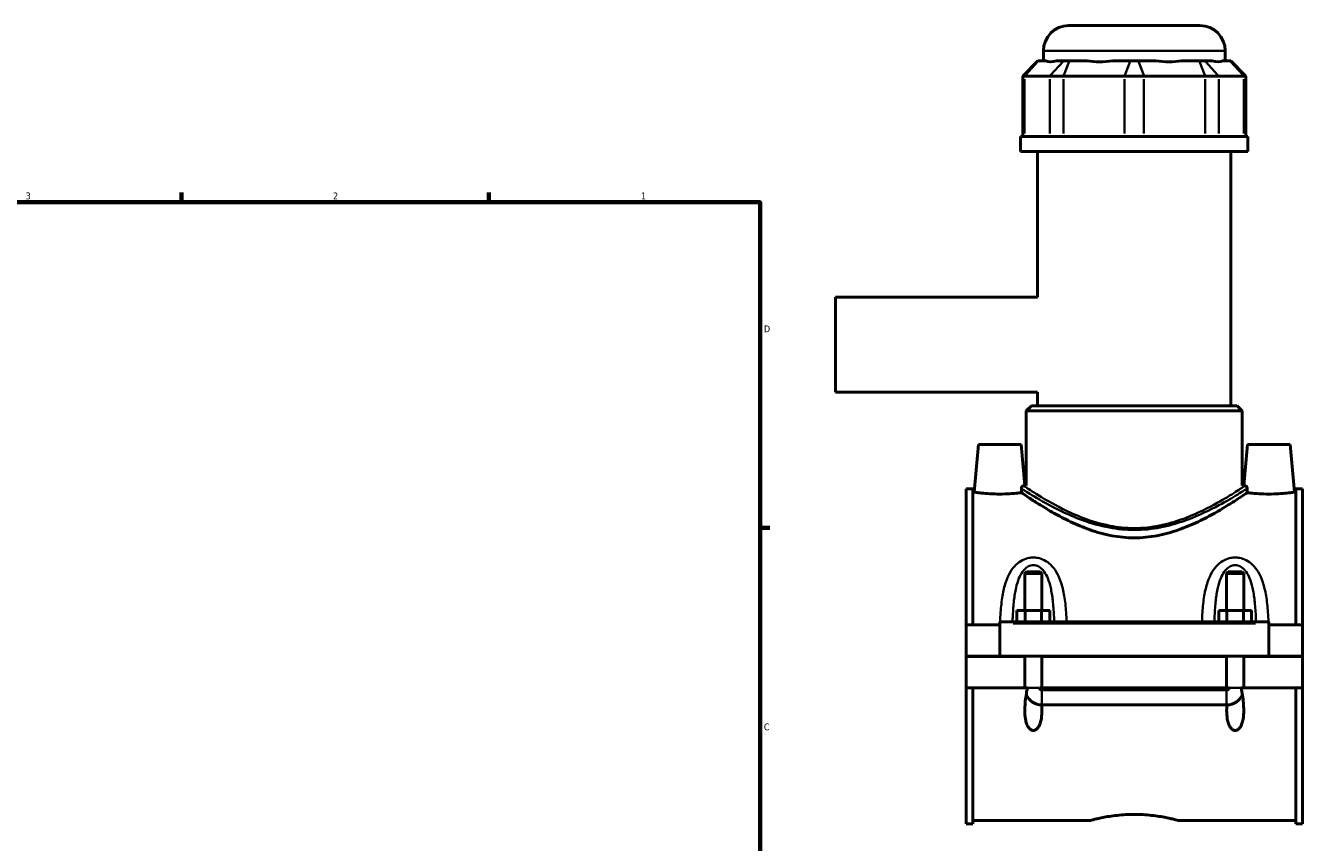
# Model space of a CAD drawing. Header units: inches. Extents: x -1.3 to 48, y -1.8 to 47.4.
# Tile 7 of 8: x 23.3 to 41, y 12.2 to 23.4. Entities that reach past the tile are written whole.
import ezdxf

# ---------------------------------------------------------------- set-up
doc = ezdxf.new("R2010")
doc.units = ezdxf.units.IN
doc.header["$MEASUREMENT"] = 0
for name, color, linetype, lineweight in [('Border (ANSI)', 7, 'Continuous', 70), ('Visible (ANSI)', 7, 'Continuous', 50), ('Visible Narrow (ANSI)', 7, 'Continuous', 35)]:
    doc.layers.add(name, color=color, linetype=linetype, lineweight=lineweight)
doc.styles.add('Note Text (ANSI)', font='tahoma.ttf')

# ---------------------------------------------------------------- blocks, each defined once
blk = doc.blocks.new('Borders Default Border')
at = {"layer": 'Border (ANSI)'}
for p, q in [((25.5, 21), (25.5, 21.134)), ((29.75, 21), (29.75, 21.134)), ((33.5, 16.5), (33.634, 16.5))]:
    blk.add_line(p, q, dxfattribs=at)
at = {"layer": 'Border (ANSI)', "flags": 128}
blk.add_lwpolyline([(0.5, 1), (0.5, 21), (33.5, 21), (33.5, 1), (0.5, 1)], dxfattribs=at)
at = {"layer": 'Border (ANSI)', "color": 5, "true_color": 0x0000ff, "char_height": 0.0945, "attachment_point": 7, "style": 'Note Text (ANSI)'}
for s, insert in [('3', (23.346, 21.038)), ('2', (27.596, 21.04)), ('1', (31.854, 21.04)), ('D', (33.553, 19.203)), ('C', (33.552, 13.701))]:
    blk.add_mtext(s, dxfattribs=dict(at, insert=insert))

msp = doc.modelspace()

# ---------------------------------------------------------------- linework, layer by layer
at = {"layer": 'Visible (ANSI)'}
for p, q in [((37.765, 23.441), (39.581, 23.441)), ((37.34, 22.953), (37.13, 22.744)), ((37.34, 22.953), (37.35, 22.953)), ((37.451, 22.953), (37.35, 22.953)), ((37.416, 22.953), (37.416, 23.092)), ((37.7, 22.953), (37.599, 22.953)), ((37.7, 22.953), (37.776, 22.953)), ((38.02, 22.953), (37.776, 22.953)), ((38.62, 22.953), (38.376, 22.953)), ((38.62, 22.953), (38.726, 22.953)), ((38.97, 22.953), (38.726, 22.953)), ((39.57, 22.953), (39.326, 22.953)), ((39.57, 22.953), (39.646, 22.953)), ((39.747, 22.953), (39.646, 22.953)), ((39.996, 22.953), (39.894, 22.953)), ((39.93, 22.953), (39.93, 23.092)), ((39.996, 22.953), (40.006, 22.953)), ((40.006, 22.953), (40.216, 22.744)), ((37.157, 22.744), (37.13, 22.744)), ((37.13, 22.744), (37.13, 21.908)), ((37.157, 22.744), (37.506, 22.744)), ((37.695, 22.744), (37.506, 22.744)), ((37.695, 22.744), (38.539, 22.744)), ((38.807, 22.744), (38.539, 22.744)), ((38.807, 22.744), (39.651, 22.744)), ((39.84, 22.744), (39.651, 22.744)), ((39.84, 22.744), (40.189, 22.744)), ((40.216, 22.744), (40.189, 22.744)), ((40.216, 22.744), (40.216, 21.908)), ((40.244, 21.908), (37.102, 21.908)), ((37.102, 21.699), (37.102, 21.908)), ((40.244, 21.699), (40.244, 21.908)), ((40.244, 21.699), (37.102, 21.699)), ((37.337, 19.687), (37.337, 21.699)), ((40.009, 18.185), (40.009, 21.699)), ((34.543, 19.687), (34.543, 18.376)), ((37.337, 19.687), (34.543, 19.687)), ((37.337, 18.376), (34.543, 18.376)), ((37.337, 18.185), (37.337, 18.376)), ((37.25, 18.185), (37.18, 18.116)), ((37.25, 18.185), (40.096, 18.185)), ((40.096, 18.185), (40.166, 18.116)), ((40.166, 18.116), (37.18, 18.116)), ((37.18, 17.086), (37.18, 18.116)), ((40.166, 17.086), (40.166, 18.116)), ((36.518, 17.652), (36.46, 16.995)), ((37.108, 17.652), (36.518, 17.652)), ((37.108, 17.652), (37.158, 17.086)), ((40.238, 17.652), (40.188, 17.086)), ((40.238, 17.652), (40.828, 17.652)), ((40.828, 17.652), (40.886, 16.995)), ((36.348, 17.041), (36.348, 15.162)), ((36.348, 17.041), (36.441, 17.041)), ((36.441, 15.162), (36.441, 17.041)), ((36.46, 16.995), (36.441, 16.995)), ((37.158, 17.086), (37.18, 17.086)), ((40.166, 17.086), (40.188, 17.086)), ((40.905, 16.995), (40.886, 16.995)), ((40.905, 15.162), (40.905, 17.041)), ((40.905, 17.041), (40.998, 17.041)), ((40.998, 17.041), (40.998, 15.162)), ((37.183, 15.891), (37.16, 15.868)), ((37.183, 15.891), (37.372, 15.891)), ((37.372, 15.891), (37.396, 15.868)), ((39.973, 15.891), (39.95, 15.868)), ((39.973, 15.891), (40.162, 15.891)), ((40.162, 15.891), (40.186, 15.868)), ((37.16, 15.868), (37.16, 15.359)), ((37.396, 15.868), (37.16, 15.868)), ((37.396, 15.868), (37.396, 15.359)), ((39.95, 15.359), (39.95, 15.868)), ((40.186, 15.868), (39.95, 15.868)), ((40.186, 15.359), (40.186, 15.868)), ((37.051, 15.201), (37.051, 15.359)), ((37.051, 15.359), (37.164, 15.359)), ((37.164, 15.201), (37.164, 15.359)), ((37.164, 15.359), (37.392, 15.359)), ((37.392, 15.201), (37.392, 15.359)), ((37.392, 15.359), (37.505, 15.359)), ((37.505, 15.201), (37.505, 15.359)), ((39.841, 15.201), (39.841, 15.359)), ((39.841, 15.359), (39.954, 15.359)), ((39.954, 15.201), (39.954, 15.359)), ((39.954, 15.359), (40.182, 15.359)), ((40.182, 15.201), (40.182, 15.359)), ((40.182, 15.359), (40.295, 15.359)), ((40.295, 15.201), (40.295, 15.359)), ((36.813, 15.181), (36.813, 15.201)), ((40.533, 15.201), (36.813, 15.201)), ((36.813, 14.727), (36.813, 15.181)), ((40.533, 15.201), (40.533, 15.181)), ((40.533, 15.181), (40.533, 14.727)), ((36.813, 15.162), (36.348, 15.162)), ((36.348, 14.727), (36.348, 15.162)), ((40.998, 15.162), (40.533, 15.162)), ((40.998, 15.162), (40.998, 14.727)), ((36.348, 14.727), (36.813, 14.727)), ((36.348, 14.289), (36.348, 14.723)), ((37.16, 14.723), (36.348, 14.723)), ((40.533, 14.727), (36.813, 14.727)), ((37.16, 14.727), (37.16, 14.723)), ((37.16, 14.289), (37.16, 14.723)), ((37.396, 14.727), (37.396, 14.723)), ((37.396, 14.723), (37.396, 14.289)), ((39.95, 14.723), (37.396, 14.723)), ((39.95, 14.723), (39.95, 14.727)), ((39.95, 14.289), (39.95, 14.723)), ((40.186, 14.723), (40.186, 14.727)), ((40.186, 14.723), (40.186, 14.289)), ((40.998, 14.723), (40.186, 14.723)), ((40.533, 14.727), (40.998, 14.727)), ((40.998, 14.723), (40.998, 14.289)), ((37.16, 14.289), (36.348, 14.289)), ((36.348, 14.289), (36.348, 12.41)), ((36.441, 12.41), (36.441, 14.289)), ((37.195, 14.289), (37.16, 14.289)), ((37.396, 14.289), (37.361, 14.289)), ((39.95, 14.289), (37.396, 14.289)), ((37.396, 14.26), (39.95, 14.26)), ((39.985, 14.289), (39.95, 14.289)), ((40.186, 14.289), (40.151, 14.289)), ((40.998, 14.289), (40.186, 14.289)), ((40.905, 12.41), (40.905, 14.289)), ((40.998, 14.289), (40.998, 12.41)), ((39.95, 14.055), (37.396, 14.055)), ((36.348, 12.41), (36.441, 12.41)), ((38.056, 12.455), (36.441, 12.455)), ((40.905, 12.455), (39.29, 12.455)), ((40.905, 12.41), (40.998, 12.41))]:
    msp.add_line(p, q, dxfattribs=at)
for centre, radius, start, end in [((37.765, 23.092), 0.349, 90, 180), ((39.581, 23.092), 0.349, 0, 90), ((37.396, 14.289), 0.236, 202.9251, 269.396), ((39.95, 14.289), 0.236, 270.604, 337.0749)]:
    msp.add_arc(centre, radius, start, end, dxfattribs=at)
for major_axis, ratio, start_param, end_param in [((-1.233, -1.233), 0.198912, 0.042463, 0.350237), ((1.045, 1.045), 0.668179, 3.576754, 3.884528), ((-1.045, 1.045), 0.668179, 2.398657, 2.706431), ((-1.233, 1.233), 0.198912, 2.791356, 3.09913)]:
    msp.add_ellipse((38.673, 24.196), major_axis=major_axis, ratio=ratio, start_param=start_param, end_param=end_param, dxfattribs=at)
for points, knots in [([(36.813, 16.967), (36.768, 16.967), (36.721, 16.969), (36.634, 16.974), (36.594, 16.978), (36.532, 16.985), (36.505, 16.988), (36.469, 16.994), (36.46, 16.995), (36.46, 16.995)], [2.714465, 2.714465, 2.714465, 2.714465, 3.054049, 3.054049, 3.393633, 3.393633, 3.732665, 3.732665, 4.071698, 4.071698, 4.071698, 4.071698]), ([(37.113, 16.987), (37.098, 16.985), (37.081, 16.983), (37.032, 16.978), (36.992, 16.974), (36.905, 16.969), (36.858, 16.967), (36.813, 16.967)], [1.835834, 1.835834, 1.835834, 1.835834, 2.0352971, 2.0352971, 2.3748811, 2.3748811, 2.7144651, 2.7144651, 2.7144651, 2.7144651]), ([(37.112, 17.044), (37.112, 17.047), (37.112, 17.05), (37.113, 17.057), (37.114, 17.06), (37.117, 17.067), (37.12, 17.071), (37.128, 17.079), (37.134, 17.083), (37.14, 17.083)], [0, 0, 0, 0, 0.0233013, 0.0233013, 0.0549925, 0.0549925, 0.099871, 0.099871, 0.1769512, 0.1769512, 0.1769512, 0.1769512]), ([(37.113, 16.987), (37.112, 17.001), (37.112, 17.015), (37.112, 17.034), (37.112, 17.039), (37.112, 17.044)], [0.9973843, 0.9973843, 0.9973843, 0.9973843, 1.0923356, 1.0923356, 1.1304408, 1.1304408, 1.1304408, 1.1304408]), ([(38.673, 16.363), (38.569, 16.363), (38.464, 16.373), (38.258, 16.412), (38.157, 16.44), (37.966, 16.507), (37.875, 16.546), (37.707, 16.625), (37.63, 16.666), (37.494, 16.742), (37.43, 16.781), (37.316, 16.852), (37.266, 16.884), (37.185, 16.938), (37.153, 16.96), (37.124, 16.979), (37.118, 16.984), (37.113, 16.987)], [0, 0, 0, 0, 0.791785, 0.791785, 1.58357, 1.58357, 2.375355, 2.375355, 3.16714, 3.16714, 3.948281, 3.948281, 4.729422, 4.729422, 5.510563, 5.510563, 5.820284, 5.820284, 5.820284, 5.820284]), ([(40.233, 16.987), (40.228, 16.984), (40.222, 16.979), (40.193, 16.96), (40.161, 16.938), (40.08, 16.884), (40.03, 16.852), (39.916, 16.781), (39.852, 16.742), (39.716, 16.666), (39.639, 16.625), (39.471, 16.546), (39.38, 16.507), (39.189, 16.44), (39.088, 16.412), (38.882, 16.373), (38.777, 16.363), (38.673, 16.363)], [19.34653, 19.34653, 19.34653, 19.34653, 19.656251, 19.656251, 20.437392, 20.437392, 21.218533, 21.218533, 21.999673, 21.999673, 22.791458, 22.791458, 23.583244, 23.583244, 24.375029, 24.375029, 25.166814, 25.166814, 25.166814, 25.166814]), ([(40.206, 17.083), (40.206, 17.083), (40.206, 17.083), (40.212, 17.082), (40.217, 17.08), (40.225, 17.073), (40.228, 17.068), (40.231, 17.061), (40.232, 17.058), (40.234, 17.053), (40.234, 17.051), (40.234, 17.048), (40.234, 17.046), (40.234, 17.044)], [0, 0, 0, 0, 0.0078564, 0.0078564, 0.1281211, 0.1281211, 0.2351476, 0.2351476, 0.2946876, 0.2946876, 0.3211587, 0.3211587, 0.346083, 0.346083, 0.346083, 0.346083]), ([(40.234, 17.044), (40.234, 17.039), (40.234, 17.034), (40.234, 17.015), (40.233, 17.001), (40.233, 16.987)], [1.0542304, 1.0542304, 1.0542304, 1.0542304, 1.0923356, 1.0923356, 1.1872869, 1.1872869, 1.1872869, 1.1872869]), ([(40.533, 16.967), (40.488, 16.967), (40.441, 16.969), (40.354, 16.974), (40.314, 16.978), (40.265, 16.983), (40.248, 16.985), (40.233, 16.987)], [0, 0, 0, 0, 0.339584, 0.339584, 0.679168, 0.679168, 0.8786311, 0.8786311, 0.8786311, 0.8786311]), ([(40.886, 16.995), (40.886, 16.995), (40.877, 16.994), (40.841, 16.988), (40.814, 16.985), (40.752, 16.978), (40.712, 16.974), (40.625, 16.969), (40.578, 16.967), (40.533, 16.967)], [4.071698, 4.071698, 4.071698, 4.071698, 4.41073, 4.41073, 4.749762, 4.749762, 5.089346, 5.089346, 5.42893, 5.42893, 5.42893, 5.42893]), ([(37.393, 14.055), (37.395, 14.029), (37.396, 14.003), (37.396, 13.945), (37.394, 13.909), (37.384, 13.837), (37.375, 13.802), (37.352, 13.752), (37.337, 13.728), (37.312, 13.711), (37.306, 13.707), (37.292, 13.702), (37.285, 13.701), (37.271, 13.701), (37.264, 13.702), (37.251, 13.707), (37.244, 13.71), (37.227, 13.723), (37.217, 13.734), (37.199, 13.761), (37.191, 13.779), (37.178, 13.816), (37.173, 13.836), (37.162, 13.897), (37.16, 13.94), (37.16, 14.043), (37.166, 14.114), (37.182, 14.22), (37.188, 14.255), (37.195, 14.289)], [1.216385, 1.216385, 1.216385, 1.216385, 1.411813, 1.411813, 1.684395, 1.684395, 1.956976, 1.956976, 2.1465, 2.1465, 2.198734, 2.198734, 2.250969, 2.250969, 2.305685, 2.305685, 2.360402, 2.360402, 2.469836, 2.469836, 2.628263, 2.628263, 2.78669, 2.78669, 3.103544, 3.103544, 3.619741, 3.619741, 3.870793, 3.870793, 3.870793, 3.870793]), ([(37.361, 14.289), (37.362, 14.284), (37.364, 14.28), (37.369, 14.272), (37.372, 14.268), (37.379, 14.264), (37.382, 14.262), (37.389, 14.26), (37.393, 14.26), (37.396, 14.26)], [0.0000698, 0.0000698, 0.0000698, 0.0000698, 0.0369029, 0.0369029, 0.0726601, 0.0726601, 0.1000626, 0.1000626, 0.1267854, 0.1267854, 0.1267854, 0.1267854]), ([(40.151, 14.289), (40.158, 14.255), (40.164, 14.22), (40.18, 14.114), (40.186, 14.043), (40.186, 13.94), (40.184, 13.897), (40.173, 13.836), (40.168, 13.816), (40.155, 13.779), (40.147, 13.761), (40.129, 13.734), (40.119, 13.723), (40.102, 13.71), (40.095, 13.707), (40.082, 13.702), (40.075, 13.701), (40.061, 13.701), (40.054, 13.702), (40.041, 13.707), (40.034, 13.71), (40.017, 13.723), (40.007, 13.734), (39.989, 13.761), (39.981, 13.779), (39.968, 13.816), (39.963, 13.836), (39.952, 13.897), (39.95, 13.94), (39.95, 14.004), (39.951, 14.029), (39.953, 14.055)], [0.645958, 0.645958, 0.645958, 0.645958, 0.89701, 0.89701, 1.413207, 1.413207, 1.730061, 1.730061, 1.888488, 1.888488, 2.046915, 2.046915, 2.156349, 2.156349, 2.211065, 2.211065, 2.265782, 2.265782, 2.320499, 2.320499, 2.375216, 2.375216, 2.48465, 2.48465, 2.643077, 2.643077, 2.801504, 2.801504, 3.118358, 3.118358, 3.315616, 3.315616, 3.315616, 3.315616]), ([(39.95, 14.26), (39.954, 14.26), (39.959, 14.26), (39.967, 14.264), (39.971, 14.266), (39.977, 14.272), (39.979, 14.275), (39.983, 14.281), (39.984, 14.285), (39.985, 14.289)], [0, 0, 0, 0, 0.0338755, 0.0338755, 0.069072, 0.069072, 0.0968973, 0.0968973, 0.1265215, 0.1265215, 0.1265215, 0.1265215]), ([(38.056, 12.455), (38.056, 12.455), (38.059, 12.456), (38.075, 12.461), (38.087, 12.464), (38.119, 12.472), (38.138, 12.477), (38.184, 12.487), (38.209, 12.492), (38.264, 12.503), (38.295, 12.509), (38.362, 12.519), (38.398, 12.524), (38.474, 12.532), (38.514, 12.536), (38.594, 12.54), (38.634, 12.541), (38.673, 12.541)], [7.126599, 7.126599, 7.126599, 7.126599, 7.423511, 7.423511, 7.720423, 7.720423, 8.017335, 8.017335, 8.314248, 8.314248, 8.611219, 8.611219, 8.90819, 8.90819, 9.205161, 9.205161, 9.502132, 9.502132, 9.502132, 9.502132]), ([(38.673, 12.541), (38.712, 12.541), (38.752, 12.54), (38.832, 12.536), (38.872, 12.532), (38.948, 12.524), (38.984, 12.519), (39.051, 12.509), (39.082, 12.503), (39.137, 12.492), (39.162, 12.487), (39.208, 12.477), (39.227, 12.472), (39.259, 12.464), (39.271, 12.461), (39.287, 12.456), (39.29, 12.455), (39.29, 12.455)], [0, 0, 0, 0, 0.296971, 0.296971, 0.593942, 0.593942, 0.890913, 0.890913, 1.187884, 1.187884, 1.484796, 1.484796, 1.781708, 1.781708, 2.078621, 2.078621, 2.375533, 2.375533, 2.375533, 2.375533])]:
    msp.add_open_spline(points, degree=3, knots=knots, dxfattribs=at)
for points in [[(37.158, 17.086), (37.158, 17.086), (37.152, 17.085), (37.14, 17.083)], [(40.206, 17.083), (40.194, 17.085), (40.188, 17.086), (40.188, 17.086)], [(37.396, 14.055), (37.395, 14.055), (37.394, 14.055), (37.393, 14.055)], [(39.953, 14.055), (39.952, 14.055), (39.951, 14.055), (39.95, 14.055)]]:
    msp.add_open_spline(points, degree=3, dxfattribs=at)
at = {"layer": 'Visible Narrow (ANSI)'}
for p, q in [((39.915, 23.092), (37.431, 23.092)), ((37.341, 22.943), (37.167, 22.754)), ((37.69, 22.943), (37.516, 22.754)), ((37.772, 22.943), (37.699, 22.754)), ((38.616, 22.943), (38.543, 22.754)), ((38.73, 22.943), (38.803, 22.754)), ((39.574, 22.943), (39.647, 22.754)), ((39.656, 22.943), (39.83, 22.754)), ((40.005, 22.943), (40.179, 22.754)), ((37.157, 21.95), (37.157, 22.702)), ((37.506, 22.702), (37.506, 21.95)), ((37.695, 21.95), (37.695, 22.702)), ((38.539, 22.702), (38.539, 21.95)), ((38.807, 21.95), (38.807, 22.702)), ((39.651, 22.702), (39.651, 21.95)), ((39.84, 21.95), (39.84, 22.702)), ((40.189, 22.702), (40.189, 21.95)), ((36.999, 15.181), (40.347, 15.181)), ((37.201, 14.289), (37.354, 14.289)), ((37.396, 14.059), (37.396, 14.25)), ((39.95, 14.059), (39.95, 14.25)), ((40.144, 14.289), (39.991, 14.289))]:
    msp.add_line(p, q, dxfattribs=at)
for points, knots in [([(37.112, 17.044), (37.115, 17.043), (37.118, 17.04), (37.15, 17.02), (37.205, 16.984), (37.38, 16.88), (37.51, 16.805), (37.753, 16.688), (37.851, 16.645), (38.072, 16.564), (38.197, 16.528), (38.441, 16.483), (38.557, 16.471), (38.673, 16.471), (38.734, 16.471), (38.795, 16.474), (38.974, 16.492), (39.09, 16.515), (39.271, 16.565), (39.34, 16.588), (39.573, 16.674), (39.72, 16.747), (39.949, 16.87), (40.038, 16.922), (40.171, 17.004), (40.215, 17.032), (40.234, 17.044)], [-31.269648, -31.269648, -31.269648, -31.269648, -31.087263, -31.087263, -29.791632, -29.791632, -28.190525, -28.190525, -27.263309, -27.263309, -26.239027, -26.239027, -25.373097, -25.373097, -25.373097, -24.918804, -24.918804, -24.023515, -24.023515, -23.435366, -23.435366, -21.958058, -21.958058, -20.705916, -20.705916, -19.4765, -19.4765, -19.4765, -19.4765]), ([(40.206, 17.083), (40.204, 17.082), (40.202, 17.081), (40.182, 17.068), (40.138, 17.038), (40.008, 16.955), (39.921, 16.902), (39.697, 16.777), (39.553, 16.704), (39.325, 16.616), (39.258, 16.593), (39.08, 16.542), (38.967, 16.519), (38.792, 16.501), (38.733, 16.497), (38.673, 16.497), (38.559, 16.497), (38.446, 16.509), (38.208, 16.555), (38.085, 16.592), (37.869, 16.674), (37.773, 16.717), (37.535, 16.836), (37.409, 16.912), (37.238, 17.018), (37.183, 17.055), (37.149, 17.078), (37.143, 17.081), (37.14, 17.083)], [19.30395, 19.30395, 19.30395, 19.30395, 19.463524, 19.463524, 20.705916, 20.705916, 21.958058, 21.958058, 23.435366, 23.435366, 24.023515, 24.023515, 24.918804, 24.918804, 25.373097, 25.373097, 25.373097, 26.239027, 26.239027, 27.263309, 27.263309, 28.190525, 28.190525, 29.791632, 29.791632, 31.087263, 31.087263, 31.442198, 31.442198, 31.442198, 31.442198]), ([(37.738, 15.201), (37.736, 15.246), (37.734, 15.29), (37.725, 15.411), (37.718, 15.487), (37.694, 15.627), (37.679, 15.691), (37.642, 15.802), (37.621, 15.849), (37.574, 15.928), (37.548, 15.961), (37.492, 16.015), (37.461, 16.038), (37.4, 16.069), (37.369, 16.079), (37.318, 16.089), (37.298, 16.091), (37.278, 16.091), (37.258, 16.091), (37.238, 16.089), (37.187, 16.079), (37.156, 16.069), (37.095, 16.038), (37.064, 16.015), (37.008, 15.961), (36.982, 15.928), (36.935, 15.849), (36.914, 15.802), (36.876, 15.691), (36.862, 15.627), (36.838, 15.487), (36.831, 15.411), (36.822, 15.29), (36.82, 15.246), (36.818, 15.201)], [-6.123747, -6.123747, -6.123747, -6.123747, -5.803205, -5.803205, -5.236827, -5.236827, -4.730334, -4.730334, -4.319781, -4.319781, -3.986285, -3.986285, -3.688958, -3.688958, -3.443956, -3.443956, -3.29083, -3.29083, -3.29083, -3.137703, -3.137703, -2.892701, -2.892701, -2.595374, -2.595374, -2.261878, -2.261878, -1.851325, -1.851325, -1.344832, -1.344832, -0.778454, -0.778454, -0.457912, -0.457912, -0.457912, -0.457912]), ([(40.528, 15.201), (40.526, 15.246), (40.524, 15.29), (40.515, 15.411), (40.508, 15.487), (40.484, 15.627), (40.469, 15.691), (40.432, 15.802), (40.411, 15.849), (40.364, 15.928), (40.338, 15.961), (40.282, 16.015), (40.251, 16.038), (40.19, 16.069), (40.159, 16.079), (40.108, 16.089), (40.088, 16.091), (40.068, 16.091), (40.048, 16.091), (40.028, 16.089), (39.977, 16.079), (39.946, 16.069), (39.885, 16.038), (39.854, 16.015), (39.798, 15.961), (39.772, 15.928), (39.725, 15.849), (39.704, 15.802), (39.666, 15.691), (39.652, 15.627), (39.628, 15.487), (39.621, 15.411), (39.612, 15.29), (39.61, 15.246), (39.608, 15.201)], [-6.124078, -6.124078, -6.124078, -6.124078, -5.803522, -5.803522, -5.237133, -5.237133, -4.730668, -4.730668, -4.320117, -4.320117, -3.986616, -3.986616, -3.689289, -3.689289, -3.444287, -3.444287, -3.291161, -3.291161, -3.291161, -3.138034, -3.138034, -2.893032, -2.893032, -2.595705, -2.595705, -2.262204, -2.262204, -1.851653, -1.851653, -1.345189, -1.345189, -0.7788, -0.7788, -0.458243, -0.458243, -0.458243, -0.458243]), ([(36.99, 15.201), (36.991, 15.23), (36.992, 15.258), (36.997, 15.358), (37.002, 15.429), (37.016, 15.558), (37.026, 15.617), (37.049, 15.719), (37.062, 15.763), (37.092, 15.836), (37.108, 15.866), (37.144, 15.916), (37.163, 15.937), (37.202, 15.965), (37.221, 15.975), (37.253, 15.984), (37.265, 15.986), (37.278, 15.986), (37.291, 15.986), (37.303, 15.984), (37.335, 15.975), (37.354, 15.965), (37.393, 15.937), (37.412, 15.916), (37.448, 15.866), (37.464, 15.836), (37.494, 15.763), (37.507, 15.719), (37.53, 15.617), (37.539, 15.558), (37.554, 15.429), (37.559, 15.358), (37.564, 15.258), (37.565, 15.23), (37.566, 15.201)], [0.553334, 0.553334, 0.553334, 0.553334, 0.778454, 0.778454, 1.344832, 1.344832, 1.851325, 1.851325, 2.261878, 2.261878, 2.595374, 2.595374, 2.892701, 2.892701, 3.137703, 3.137703, 3.29083, 3.29083, 3.29083, 3.443956, 3.443956, 3.688958, 3.688958, 3.986285, 3.986285, 4.319781, 4.319781, 4.730334, 4.730334, 5.236827, 5.236827, 5.803205, 5.803205, 6.028325, 6.028325, 6.028325, 6.028325]), ([(39.78, 15.201), (39.781, 15.23), (39.782, 15.258), (39.787, 15.358), (39.792, 15.429), (39.806, 15.558), (39.816, 15.617), (39.839, 15.719), (39.852, 15.763), (39.882, 15.836), (39.898, 15.866), (39.934, 15.916), (39.953, 15.937), (39.992, 15.965), (40.011, 15.975), (40.043, 15.984), (40.055, 15.986), (40.068, 15.986), (40.081, 15.986), (40.093, 15.984), (40.125, 15.975), (40.144, 15.965), (40.183, 15.937), (40.202, 15.916), (40.238, 15.866), (40.254, 15.836), (40.284, 15.763), (40.297, 15.719), (40.32, 15.617), (40.329, 15.558), (40.344, 15.429), (40.349, 15.358), (40.354, 15.258), (40.355, 15.23), (40.356, 15.201)], [0.553665, 0.553665, 0.553665, 0.553665, 0.7788, 0.7788, 1.345189, 1.345189, 1.851653, 1.851653, 2.262204, 2.262204, 2.595705, 2.595705, 2.893032, 2.893032, 3.138034, 3.138034, 3.291161, 3.291161, 3.291161, 3.444287, 3.444287, 3.689289, 3.689289, 3.986616, 3.986616, 4.320117, 4.320117, 4.730668, 4.730668, 5.237133, 5.237133, 5.803522, 5.803522, 6.028656, 6.028656, 6.028656, 6.028656])]:
    msp.add_open_spline(points, degree=3, knots=knots, dxfattribs=at)

# ---------------------------------------------------------------- block references
msp.add_blockref('Borders Default Border', (0, 0))

doc.saveas('drawing.dxf')
